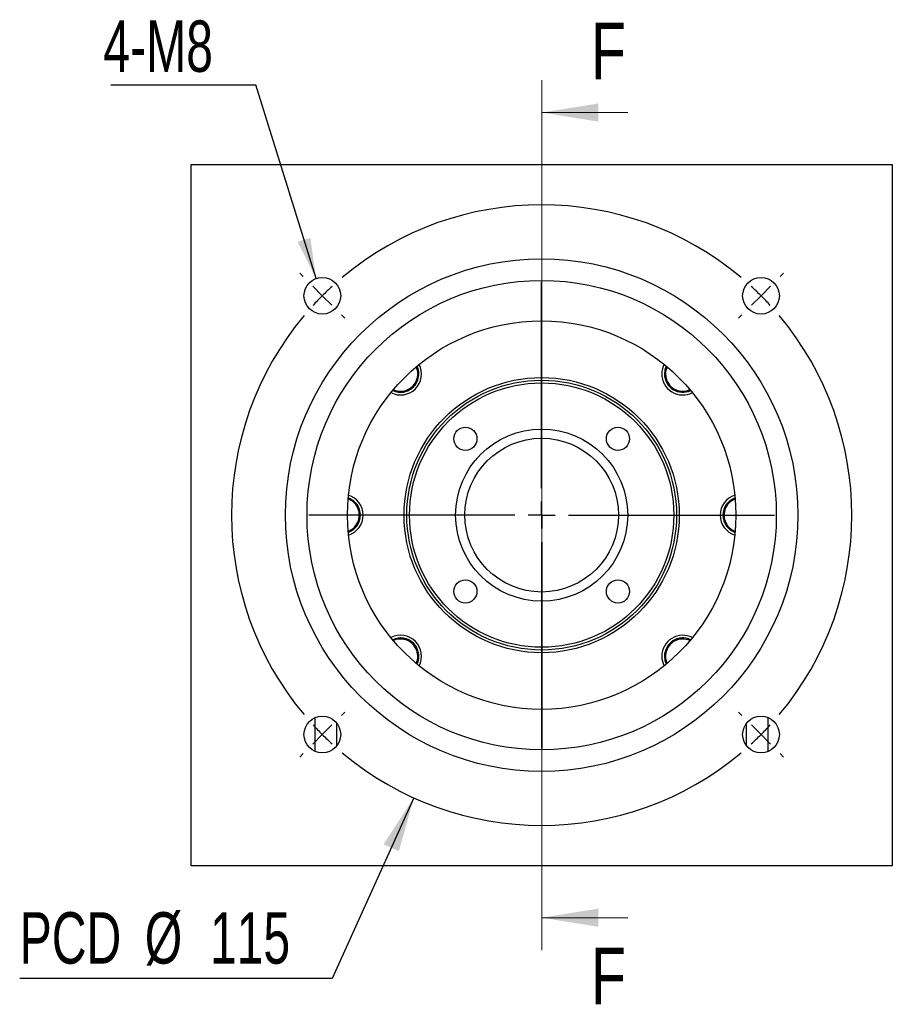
# Model space of a CAD drawing. Header units: millimetres. Extents: x 25 to 293, y 11 to 200.
# Tile 1 of 6: x 25 to 79, y 24 to 85. Entities that reach past the tile are written whole.
import ezdxf

# ---------------------------------------------------------------- set-up
doc = ezdxf.new("R2010")
doc.units = ezdxf.units.MM
doc.layers.add('圖層0', color=7, linetype='Continuous')
doc.styles.add('SLDTEXTSTYLE0', font='TXT', dxfattribs={"width": 0.7})
doc.styles.add('SLDTEXTSTYLE3', font='TXT', dxfattribs={"width": 0.75})
doc.dimstyles.new('SLDDIMSTYLE1', dxfattribs={"dimtxt": 3.389974, "dimasz": 2.5, "dimexe": 0, "dimexo": 0.0625, "dimgap": 0.847493, "dimtad": 0, "dimtih": 1, "dimtoh": 1, "dimlfac": 3, "dimrnd": 1e-09, "dimzin": 12, "dimdsep": 46, "dimtxsty": 'SLDTEXTSTYLE0', "dimsah": 1, "dimcen": 0, "dimadec": 0, "dimazin": 3, "dimtfac": 1, "dimtofl": 0, "dimtmove": 0, "dimatfit": 3, "dimfxl": 1, "dimfrac": 2, "dimtolj": 1, "dimtzin": 12, "dimarcsym": 0})
doc.dimstyles.new('SLDDIMSTYLE2', dxfattribs={"dimtxt": 0.18, "dimasz": 2.5, "dimexe": 0, "dimexo": 0.0625, "dimgap": 0, "dimtad": 0, "dimtih": 1, "dimtoh": 1, "dimdec": 0, "dimrnd": 1e-09, "dimzin": 0, "dimdsep": 46, "dimtxsty": 'Standard', "dimsah": 1, "dimcen": 0.09, "dimadec": 0, "dimazin": 0, "dimtfac": 2.5, "dimtdec": 0, "dimtofl": 0, "dimtmove": 0, "dimatfit": 3, "dimfxl": 1, "dimfrac": 2, "dimtolj": 1, "dimtzin": 0, "dimarcsym": 0})

# ---------------------------------------------------------------- blocks, each defined once
blk = doc.blocks.new('_D')
at = {"layer": '圖層0', "color": 7}
for p, q in [((49.473, 36.883), (44.423, 25.724)), ((44.423, 25.724), (25.121, 25.724))]:
    blk.add_line(p, q, dxfattribs=at)
blk.add_solid([(49.473, 36.883), (47.6, 34.01), (48.551, 33.58)], dxfattribs=at)
at = {"layer": '圖層0', "color": 7, "char_height": 3.175, "attachment_point": 1, "style": 'SLDTEXTSTYLE0'}
for s, insert in [('PCD', (25.121, 29.816)), ('%%c', (32.852, 29.816)), ('115', (36.874, 29.816))]:
    blk.add_mtext(s, dxfattribs=dict(at, insert=insert))
blk = doc.blocks.new('SW_NOTE_0')
at = {"layer": '圖層0', "color": 0}
blk.add_line((-8.965, 0), (0, 0), dxfattribs=at)
at = {"layer": '圖層0', "color": 0, "insert": (-9.416, 3.967), "char_height": 3.175, "attachment_point": 1, "style": 'SLDTEXTSTYLE0'}
blk.add_mtext('4-M8', dxfattribs=at)
blk = doc.blocks.new('SW_CENTERMARKSYMBOL_0')
at = {"layer": '圖層0', "color": 0}
for p, q in [((0, 1.667), (0, 14.386)), ((0, 0), (0, 0.833)), ((-1.667, 0), (-14.386, 0)), ((0, 0), (-0.833, 0)), ((0, 0), (0, -0.833)), ((0, 0), (0.833, 0)), ((1.667, 0), (14.386, 0)), ((0, -1.667), (0, -14.386))]:
    blk.add_line(p, q, dxfattribs=at)
blk = doc.blocks.new('SW_CENTERMARKSYMBOL_1')
at = {"layer": '圖層0', "color": 0}
for p, q in [((-28.284, 1.179), (-28.496, 1.391)), ((1.179, 1.179), (1.391, 1.391)), ((-13.553, -11.886), (-13.553, 0.833)), ((-27.106, 0), (-27.695, 0.589)), ((-27.106, 0), (-26.517, -0.589)), ((0, 0), (-0.589, -0.589)), ((0, 0), (0.589, 0.589)), ((-25.927, -1.179), (-25.715, -1.391)), ((-1.179, -1.179), (-1.391, -1.391)), ((-13.553, -13.553), (-13.553, -12.72)), ((-15.22, -13.553), (-27.939, -13.553)), ((-13.553, -13.553), (-14.386, -13.553)), ((-13.553, -13.553), (-13.553, -14.386)), ((-13.553, -13.553), (-12.72, -13.553)), ((-11.886, -13.553), (0.833, -13.553)), ((-13.553, -15.22), (-13.553, -27.939)), ((-25.927, -25.927), (-25.715, -25.715)), ((-1.179, -25.927), (-1.391, -25.715)), ((-27.106, -27.106), (-26.517, -26.517)), ((0, -27.106), (-0.589, -26.517)), ((-27.106, -27.106), (-27.695, -27.695)), ((0, -27.106), (0.589, -27.695)), ((-28.284, -28.284), (-28.496, -28.496)), ((1.179, -28.284), (1.391, -28.496))]:
    blk.add_line(p, q, dxfattribs=at)
for start, end in [(49.98224, 130.01776), (135, 137.49112), (132.50888, 135), (45, 47.49112), (42.50888, 45), (139.98224, 220.01776), (319.98224, 40.01776), (222.50888, 225), (315, 317.49112), (225, 227.49112), (312.50888, 315), (229.98224, 310.01776)]:
    blk.add_arc((-13.553, -13.553), 19.167, start, end, dxfattribs=at)

msp = doc.modelspace()

# ---------------------------------------------------------------- linework, layer by layer
at = {"color": 7, "linetype": 'Continuous', "lineweight": 18}
for p, q in [((57.3743, 81.2121), (57.3743, 27.4787)), ((62.6943, 79.2121), (57.3743, 79.2121)), ((62.6943, 29.4787), (57.3743, 29.4787))]:
    msp.add_line(p, q, dxfattribs=at)
at = {"color": 7, "linetype": 'Continuous', "lineweight": 25}
for p, q in [((35.7076, 76.012), (79.0409, 76.012)), ((35.7076, 32.6787), (35.7076, 76.012)), ((79.0409, 76.012), (79.0409, 32.6787)), ((44.7076, 40.0861), (44.7076, 41.499)), ((70.0409, 40.0861), (70.0409, 41.499)), ((79.0409, 32.6787), (35.7076, 32.6787))]:
    msp.add_line(p, q, dxfattribs=at)
at = {"color": 7, "linetype": 'Continuous', "lineweight": 25, "flags": 128}
for points in [[(65.0711, 63.5518), (64.9925, 63.3277), (64.9619, 63.0664)], [(64.9619, 45.6244), (64.9925, 45.363), (65.0711, 45.139)]]:
    msp.add_lwpolyline(points, dxfattribs=at)
at = {"color": 7, "linetype": 'Continuous', "lineweight": 25}
for centre, radius in [((57.3743, 54.3454), 15.8333), ((43.8214, 67.8983), 1.1333), ((57.3743, 54.3454), 14.5), ((70.9271, 67.8983), 1.1333), ((57.3743, 54.3454), 12), ((57.3743, 54.3454), 8.5), ((57.3743, 54.3454), 8.3333), ((57.3743, 54.3454), 8.1667), ((52.6602, 59.0594), 0.7167), ((57.3743, 54.3454), 5.3167), ((62.0883, 59.0594), 0.7167), ((57.3743, 54.3454), 4.75), ((52.6602, 49.6313), 0.7167), ((62.0883, 49.6313), 0.7167), ((43.8214, 40.7925), 1.1333), ((70.9271, 40.7925), 1.1333)]:
    msp.add_circle(centre, radius, dxfattribs=at)
for centre, radius, start, end in [((48.6533, 63.0664), 1.3, 242.797151, 27.202849), ((48.6533, 63.0664), 1.1333, 244.638775, 25.361225), ((48.6533, 63.0664), 1.0667, 348.489493, 24.41967), ((66.0952, 63.0664), 1.3, 152.797151, 180), ((66.0952, 63.0664), 1.0667, 155.58033, 258.489493), ((48.6533, 63.0664), 1.0667, 245.58033, 348.489493), ((66.0952, 63.0664), 1.3, 180, 297.202849), ((66.0952, 63.0664), 1.1333, 180, 295.361225), ((66.0952, 63.0664), 1.0667, 258.489493, 294.41967), ((45.0409, 54.3454), 1.1333, 289.638775, 70.361225), ((45.0409, 54.3454), 1.3, 287.797151, 72.202849), ((69.7076, 54.3454), 1.3, 107.797151, 180), ((69.7076, 54.3454), 1.1333, 109.638775, 180), ((45.0409, 54.3454), 1.0667, 33.489493, 69.41967), ((45.0409, 54.3454), 1.0667, 290.58033, 33.489493), ((69.7076, 54.3454), 1.0667, 110.58033, 213.489493), ((69.7076, 54.3454), 1.3, 180, 252.202849), ((69.7076, 54.3454), 1.1333, 180, 250.361225), ((69.7076, 54.3454), 1.0667, 213.489493, 249.41967), ((48.6533, 45.6244), 1.3, 332.797151, 117.202849), ((66.0952, 45.6244), 1.3, 62.797151, 180), ((48.6533, 45.6244), 1.1333, 334.638775, 115.361225), ((48.6533, 45.6244), 1.0667, 78.489493, 114.41967), ((48.6533, 45.6244), 1.0667, 335.58033, 78.489493), ((66.0952, 45.6244), 1.1333, 64.638775, 180), ((66.0952, 45.6244), 1.0667, 65.58033, 168.489493), ((66.0952, 45.6244), 1.3, 180, 207.202849), ((66.0952, 45.6244), 1.0667, 168.489493, 204.41967)]:
    msp.add_arc(centre, radius, start, end, dxfattribs=at)
for points, knots in [([(49.4718, 62.3198), (49.516, 62.374), (49.5992, 62.4758), (49.6849, 62.6497), (49.7399, 62.8259), (49.7651, 63.0093), (49.7573, 63.1932), (49.7294, 63.3704), (49.6733, 63.4721), (49.6471, 63.5198)], [0, 0, 0, 0, 0.1620446, 0.3045074, 0.4469699, 0.5894321, 0.731895, 0.8743576, 1, 1, 1, 1]), ([(65.0324, 62.7193), (65.0689, 62.6262), (65.1398, 62.4456), (65.2806, 62.3124), (65.3487, 62.2479)], [0, 0, 0, 0, 0.5158859, 1, 1, 1, 1]), ([(48.6606, 61.9385), (48.7492, 61.9429), (48.9654, 61.9534), (49.2518, 62.098), (49.4065, 62.254), (49.4718, 62.3198)], [0, 0, 0, 0, 0.2866615, 0.6991353, 1, 1, 1, 1]), ([(65.3487, 62.2479), (65.4029, 62.2036), (65.5047, 62.1204), (65.6786, 62.0347), (65.8547, 61.9798), (66.0382, 61.9545), (66.222, 61.9625), (66.3931, 61.9886), (66.4893, 62.0412), (66.5314, 62.0643)], [0, 0, 0, 0, 0.1644821, 0.3090878, 0.4536932, 0.5982983, 0.7429042, 0.8875097, 1, 1, 1, 1]), ([(46.1476, 54.3963), (46.1406, 54.4659), (46.1274, 54.5967), (46.065, 54.7802), (45.9793, 54.9437), (45.8675, 55.0913), (45.7318, 55.2156), (45.5924, 55.3181), (45.4871, 55.349), (45.4409, 55.3625)], [0, 0, 0, 0, 0.1644635, 0.3090529, 0.4536424, 0.5982321, 0.7428215, 0.8874108, 1, 1, 1, 1]), ([(68.6926, 54.8), (68.6605, 54.7251), (68.5916, 54.5639), (68.5977, 54.3884), (68.601, 54.2945)], [0, 0, 0, 0, 0.4649969, 1, 1, 1, 1]), ([(45.8509, 53.5621), (45.9078, 53.625), (46.0503, 53.7827), (46.1488, 54.0839), (46.1479, 54.3036), (46.1476, 54.3963)], [0, 0, 0, 0, 0.2775476, 0.695291, 1, 1, 1, 1]), ([(68.601, 54.2945), (68.608, 54.2249), (68.6211, 54.0941), (68.6835, 53.9105), (68.7692, 53.7471), (68.881, 53.5995), (69.0167, 53.4752), (69.1549, 53.3733), (69.259, 53.3428), (69.3038, 53.3296)], [0, 0, 0, 0, 0.1649856, 0.3100341, 0.4550826, 0.6001314, 0.7451798, 0.8902281, 1, 1, 1, 1]), ([(49.3998, 46.4429), (49.3456, 46.4872), (49.2438, 46.5704), (49.0699, 46.656), (48.8938, 46.711), (48.7103, 46.7363), (48.5265, 46.7282), (48.3567, 46.7025), (48.2615, 46.6506), (48.2205, 46.6282)], [0, 0, 0, 0, 0.1649759, 0.3100158, 0.4550554, 0.6000947, 0.7451347, 0.8901744, 1, 1, 1, 1]), ([(49.7786, 45.6552), (49.7744, 45.7359), (49.7636, 45.9441), (49.6215, 46.2229), (49.4655, 46.3776), (49.3998, 46.4429)], [0, 0, 0, 0, 0.2679381, 0.6912384, 1, 1, 1, 1]), ([(65.2767, 46.3709), (65.2325, 46.3167), (65.1493, 46.2149), (65.0636, 46.041), (65.0086, 45.8649), (64.9833, 45.6814), (64.9914, 45.4976), (65.0175, 45.3265), (65.0702, 45.2301), (65.0933, 45.1879)], [0, 0, 0, 0, 0.1644453, 0.3090186, 0.4535917, 0.5981645, 0.742738, 0.8873112, 1, 1, 1, 1]), ([(66.0394, 46.7471), (65.9671, 46.7431), (65.7675, 46.732), (65.4968, 46.5923), (65.342, 46.4366), (65.2767, 46.3709)], [0, 0, 0, 0, 0.2468433, 0.6823412, 1, 1, 1, 1]), ([(43.3743, 39.7511), (43.3743, 39.917), (43.3743, 40.0837), (43.3743, 40.3417), (43.3743, 40.4294), (43.3743, 40.5645), (43.3743, 40.6101), (43.3743, 40.7036), (43.3743, 40.7514), (43.3743, 40.8455), (43.3743, 40.8922), (43.3743, 40.9851), (43.3743, 41.0313), (43.3743, 41.1657), (43.3743, 41.2516), (43.3743, 41.5057), (43.3743, 41.6701), (43.3743, 41.8339)], [0, 0, 0, 0, 0.25, 0.25, 0.375, 0.375, 0.4375, 0.4375, 0.5, 0.5, 0.5625, 0.5625, 0.625, 0.625, 0.75, 0.75, 1, 1, 1, 1]), ([(71.3743, 39.7511), (71.3743, 39.917), (71.3743, 40.0837), (71.3743, 40.3417), (71.3743, 40.4294), (71.3743, 40.5645), (71.3743, 40.6101), (71.3743, 40.7036), (71.3743, 40.7514), (71.3743, 40.8455), (71.3743, 40.8922), (71.3743, 40.9851), (71.3743, 41.0313), (71.3743, 41.1657), (71.3743, 41.2516), (71.3743, 41.5057), (71.3743, 41.6701), (71.3743, 41.8339)], [0, 0, 0, 0, 0.25, 0.25, 0.375, 0.375, 0.4375, 0.4375, 0.5, 0.5, 0.5625, 0.5625, 0.625, 0.625, 0.75, 0.75, 1, 1, 1, 1])]:
    msp.add_open_spline(points, degree=3, knots=knots, dxfattribs=at)
at = {"color": 7, "linetype": 'Continuous', "lineweight": 18}
for points in [[(57.3743, 79.2121), (60.8743, 78.6521), (60.8743, 79.7721)], [(57.3743, 29.4787), (60.8743, 28.9187), (60.8743, 30.0387)]]:
    msp.add_solid(points, dxfattribs=at)

# ---------------------------------------------------------------- block references
at = {"layer": '圖層0', "color": 7}
for name, p in [('SW_NOTE_0', (39.7079, 80.9329)), ('SW_CENTERMARKSYMBOL_1', (70.9271, 67.8983)), ('SW_CENTERMARKSYMBOL_0', (57.3743, 54.3454))]:
    msp.add_blockref(name, p, dxfattribs=at)

# ---------------------------------------------------------------- texts
at = {"color": 7, "linetype": 'Continuous', "char_height": 3.5, "attachment_point": 1, "style": 'SLDTEXTSTYLE3'}
for insert in [(60.4317, 84.7697), (60.4317, 27.628)]:
    msp.add_mtext('F', dxfattribs=dict(at, insert=insert))

# ---------------------------------------------------------------- dimensions: what is measured, and where the dimension line sits
at = {"layer": '圖層0', "color": 7}
dim = msp.add_diameter_dim_2p(p1=(65.2756, 71.8076), p2=(49.4729, 36.8831), text='PCD<>', dimstyle='SLDDIMSTYLE1', dxfattribs=at)
dim.commit()
dim.dimension.update_dxf_attribs({"geometry": '_D', "text_midpoint": (33.9783, 28.2607), "dimtype": 163})

# ---------------------------------------------------------------- leaders
msp.add_leader([(43.431, 68.9622), (39.7079, 80.9329)], dimstyle='SLDDIMSTYLE2', dxfattribs=at)

doc.saveas('drawing.dxf')
